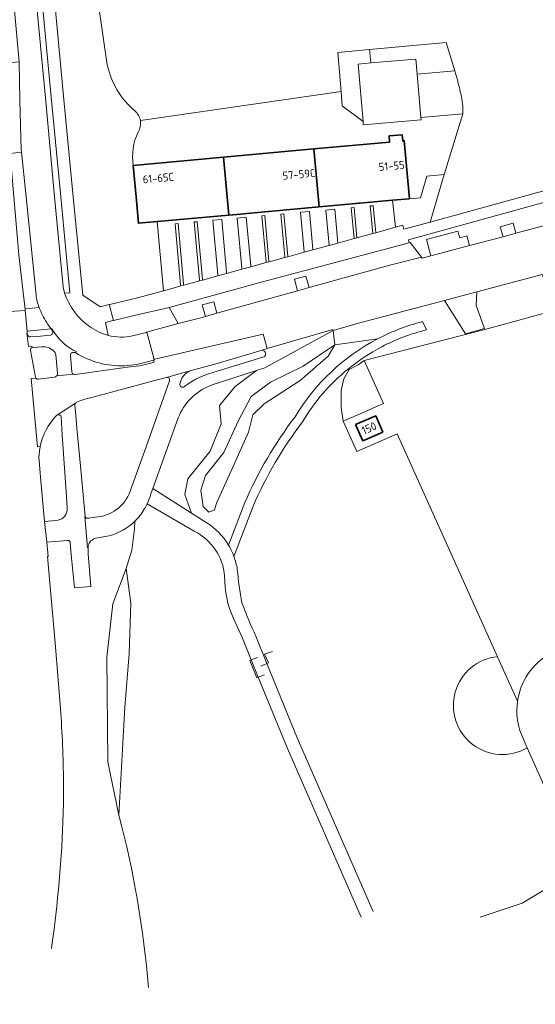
# Model space of a CAD drawing. Extents: x 150256 to 156914, y 461459 to 469481.
# Tile 14 of 256: x 152891 to 152977, y 461865 to 462030. Entities that reach past the tile are written whole.
import ezdxf
from ezdxf.enums import TextEntityAlignment as Align

# ---------------------------------------------------------------- set-up
doc = ezdxf.new("R2010")
doc.units = 0
doc.header["$LTSCALE"] = 0.75
for name, color, linetype, lineweight in [('B-RO-GR-BEPLANTING_CULTUUR_BOSPLANTSOEN-GV', 251, 'CONTINUOUS', 18), ('B-RO-GR-BEPLANTING_CULTUUR_HEESTERS-GV', 251, 'CONTINUOUS', 18), ('B-RO-GR-BOS_LOOF-GV', 251, 'CONTINUOUS', 13), ('B-RO-GR-GROENVOORZIENING-GV', 251, 'CONTINUOUS', 18), ('B-RO-GR-HAAG-GV', 251, 'CONTINUOUS', 13), ('B-RO-IE-TERREINAFSCHEIDING_KUNSTMATIG_HEKWERK-G', 251, 'IE-TERREINAFSCHEIDING-KUNSTMATIG', 18), ('B-RO-OG-BEBOUWING-GV', 6, 'CONTINUOUS', 35), ('B-RO-OG-BEBOUWING-T18', 1, 'CONTINUOUS', 18), ('B-RO-OG-TERREIN_CULTUURSCHEIDING-GV', 251, 'CONTINUOUS', 18), ('B-RO-OG-TERREIN_ONBEGROEID-GV', 251, 'CONTINUOUS', 18), ('B-RO-VH-VERHARDING_ASFALT-GV', 251, 'CONTINUOUS', 18), ('B-RO-VH-VERHARDING_BETON-GV', 251, 'CONTINUOUS', 18), ('B-RO-VH-VERHARDING_BETONSTRAATSTEEN-GV', 251, 'CONTINUOUS', 18), ('B-RO-VH-VERHARDING_FUNDERING_ZAND-GV', 251, 'CONTINUOUS', 18), ('B-RO-VH-VERHARDING_STRAATBAKSTEEN-GV', 251, 'CONTINUOUS', 18), ('B-RO-VH-VERHARDING_TEGEL-GV', 251, 'CONTINUOUS', 18)]:
    doc.layers.add(name, color=color, linetype=linetype, lineweight=lineweight)
doc.styles.add('NLCS-ISO-M200-T18', font='NLCS-ISO.ttf', dxfattribs={"height": 360})
doc.linetypes.add('IE-TERREINAFSCHEIDING-KUNSTMATIG', pattern='A,4,[82,NLCS.SHX,S=0.75,R=90,X=0,Y=0],4,-2', length=10)

msp = doc.modelspace()

# ---------------------------------------------------------------- linework, layer by layer
at = {"layer": 'B-RO-GR-BEPLANTING_CULTUUR_BOSPLANTSOEN-GV'}
for points in [[(152905.314, 462048.241), (152904.466, 462058.067), (152906.661, 462058.257), (152905.9, 462064.709), (152895.694, 462063.699), (152893.833, 462062.394), (152898.105, 462016.869), (152899.688, 462000), (152901.3, 461983.588), (152904.201, 461981.624), (152905.713, 461981.983), (152905.812, 461982.007), (152910.455, 461983.11), (152914.797, 461984.314), (152913.724, 461995.868), (152910.612, 461995.586), (152910.21, 462000), (152909.731, 462005.276)], [(152905.409, 462022.066), (152905.406, 462022.08), (152903.904, 462032.512)]]:
    msp.add_lwpolyline(points, dxfattribs=at)
for points in [[(152949.266, 462024.63), (152943.944, 462024.147), (152944.482, 462017.63), (152944.682, 462015.203), (152948.161, 462012.626), (152947.326, 462022.206), (152949.486, 462022.394)], [(152957.217, 462020.514), (152957.846, 462013.29), (152964.831, 462013.892), (152964.859, 462014.157), (152964.872, 462014.457), (152964.87, 462014.771), (152964.847, 462015.175), (152964.808, 462015.546), (152964.757, 462015.898), (152964.729, 462016.092), (152964.635, 462016.621), (152964.551, 462017.039), (152964.417, 462017.65), (152964.265, 462018.288), (152964.09, 462018.973), (152963.933, 462019.554), (152963.771, 462020.132), (152963.633, 462020.608), (152963.619, 462020.654), (152963.5, 462021.055)], [(152961.72, 462003.745), (152958.823, 462003.482), (152957.772, 461999.864), (152955.921, 461999.696), (152953.109, 461999.441), (152953.598, 461994.921), (152954.818, 461995.254), (152955.002, 461994.586), (152959.412, 461995.799)]]:
    msp.add_lwpolyline(points, close=True, dxfattribs=at)
for points in [[(152909.989, 462014.39, -0.1636606), (152905.409, 462022.066)], [(152910.932, 462012.748, 0.17837), (152909.989, 462014.39)], [(152910.543, 462010.832, 0.1852742), (152910.932, 462012.748)], [(152909.731, 462005.276, -0.1468874), (152910.543, 462010.832)]]:
    msp.add_lwpolyline(points, format="xyb", dxfattribs=at)
at = {"layer": 'B-RO-GR-BEPLANTING_CULTUUR_HEESTERS-GV'}
for points in [[(152970.64, 461923.127, 1.2419325), (152975.611, 461907.895)], [(152974.63, 461910.095, -0.1314316), (152973.992, 461915.695)]]:
    msp.add_lwpolyline(points, format="xyb", dxfattribs=at)
for points in [[(152973.992, 461915.695), (152970.64, 461923.127)], [(152975.611, 461907.895), (152974.63, 461910.095)]]:
    msp.add_lwpolyline(points, dxfattribs=at)
at = {"layer": 'B-RO-GR-BOS_LOOF-GV'}
for points in [[(152943.169, 461977.655), (152931.723, 461971.405), (152930.377, 461970.971), (152926.792, 461968.312), (152924.192, 461965.112), (152924.443, 461962.046), (152922.624, 461957.514), (152918.868, 461952.851), (152918.371, 461950.244), (152919.509, 461947.138), (152921.958, 461945.585)], [(152950.634, 461976.287), (152943.467, 461975.244), (152943.169, 461977.655)], [(152917.266, 461963.045), (152913.019, 461951.255), (152919.509, 461947.138), (152918.371, 461950.244), (152918.868, 461952.851), (152922.624, 461957.514), (152924.443, 461962.046), (152924.192, 461965.112), (152926.792, 461968.312), (152930.377, 461970.971), (152922.594, 461968.459)], [(152970.64, 461923.127), (152953.887, 461960.37), (152947.148, 461957.436), (152944.865, 461962.51), (152944.489, 461964.805), (152944.532, 461967.67), (152944.951, 461969.588), (152945.858, 461971.128), (152945.594, 461971.169)], [(152925.682, 461941.75), (152928.399, 461948.879)], [(152919.932, 461944.13), (152912.078, 461948.673)], [(152929.788, 461948.312), (152926.575, 461939.88)], [(152910.002, 461945.766), (152909.977, 461944.48), (152909.496, 461940.929), (152908.568, 461937.891), (152909.364, 461932.062), (152909.037, 461923.586), (152908.336, 461914.692), (152907.352, 461896.653)], [(152947.829, 461879.593), (152935.515, 461907.746), (152930.652, 461919.679), (152929.468, 461922.584), (152927.988, 461926.216), (152926.522, 461929.504)], [(152930.253, 461926.533), (152932.104, 461921.998), (152937.173, 461909.569), (152949.869, 461880.519)], [(152967.754, 461879.561), (152974.761, 461881.928), (152978.406, 461884.114), (152984.175, 461888.68), (152975.611, 461907.895)]]:
    msp.add_lwpolyline(points, dxfattribs=at)
for points in [[(152921.802, 461953.411), (152921.031, 461950.99), (152921.437, 461948.26), (152922.358, 461947.269), (152923.345, 461947.673), (152923.662, 461948.775), (152926.412, 461954.806), (152929.024, 461960.681), (152929.715, 461963.553), (152931.642, 461965.375), (152937.659, 461969.315), (152942.355, 461973.351), (152943.467, 461975.244), (152938.181, 461971.682), (152932.705, 461969.004), (152929.469, 461966.614), (152927.281, 461962.492), (152924.89, 461957.292)], [(152943.467, 461975.244), (152942.355, 461973.351), (152937.659, 461969.315), (152931.642, 461965.375), (152929.715, 461963.553), (152929.024, 461960.681), (152926.412, 461954.806), (152923.662, 461948.775), (152923.345, 461947.673), (152922.358, 461947.269), (152921.437, 461948.26), (152921.031, 461950.99), (152921.802, 461953.411), (152924.89, 461957.292), (152927.281, 461962.492), (152929.469, 461966.614), (152932.705, 461969.004), (152938.181, 461971.682)], [(152944.865, 461962.51), (152945.094, 461962.611), (152948.185, 461963.967), (152948.953, 461964.302), (152950.307, 461964.9), (152951.595, 461965.465), (152948.372, 461972.631), (152948.33, 461972.62), (152947.347, 461971.895), (152945.858, 461971.128), (152944.951, 461969.588), (152944.532, 461967.67), (152944.489, 461964.805)], [(152907.352, 461896.653), (152908.336, 461914.692), (152909.037, 461923.586), (152909.364, 461932.062), (152908.568, 461937.891), (152906.348, 461931.958), (152905.322, 461923.029), (152905.504, 461905.537)]]:
    msp.add_lwpolyline(points, close=True, dxfattribs=at)
for points in [[(152936.796, 461963.223, -0.1387986), (152950.634, 461976.287)], [(152945.594, 461971.169, 0.0872719), (152938.041, 461962.382)], [(152922.594, 461968.459, 0.2051747), (152917.266, 461963.045)], [(152928.399, 461948.879, -0.0598595), (152936.796, 461963.223)], [(152938.041, 461962.382, 0.059962), (152929.788, 461948.312)], [(152911.59, 461947.764, -0.064129), (152910.002, 461945.766)], [(152912.078, 461948.673, -0.0264556), (152911.59, 461947.764)], [(152921.958, 461945.585, -0.1181332), (152925.682, 461941.75)], [(152925.028, 461936.604, 0.2610939), (152919.932, 461944.13)], [(152926.575, 461939.88, -0.0494368), (152927.144, 461937.711)], [(152927.144, 461937.711, 0.0271345), (152927.917, 461932.146)], [(152926.522, 461929.504, -0.1143417), (152925.028, 461936.604)], [(152927.917, 461932.146, 0.0210157), (152930.253, 461926.533)], [(152975.611, 461907.895, -1.2419325), (152970.64, 461923.127)], [(152907.352, 461896.653, -0.0431707), (152912.309, 461867.818)]]:
    msp.add_lwpolyline(points, format="xyb", dxfattribs=at)
at = {"layer": 'B-RO-GR-GROENVOORZIENING-GV'}
for points in [[(152957.846, 462013.29), (152957.217, 462020.514), (152956.996, 462023.049), (152949.486, 462022.394), (152947.326, 462022.206), (152948.161, 462012.626), (152948.211, 462012.049), (152957.881, 462012.892)], [(152946.663, 461993.028), (152947.152, 461993.161), (152946.685, 461998.237), (152946.187, 461998.192)], [(152950.284, 461994.016), (152949.872, 461998.526), (152949.374, 461998.481), (152949.795, 461993.883)], [(152927.921, 461987.91), (152929.391, 461988.312), (152929.378, 461988.458), (152928.639, 461996.6), (152927.145, 461996.464), (152927.907, 461988.066)], [(152932.448, 461989.146), (152932.436, 461989.274), (152931.746, 461996.882), (152931.248, 461996.836), (152931.946, 461989.143), (152931.958, 461989.013)], [(152935.093, 461989.869), (152935.584, 461990.003), (152935.574, 461990.111), (152934.933, 461997.171), (152934.435, 461997.126), (152935.083, 461989.981)], [(152939.797, 461991.153), (152939.789, 461991.236), (152939.216, 461997.559), (152937.722, 461997.424), (152938.319, 461990.844), (152938.327, 461990.752)], [(152942.491, 461991.889), (152943.961, 461992.29), (152943.956, 461992.348), (152943.448, 461997.943), (152941.954, 461997.808), (152942.485, 461991.956)], [(152917.687, 461985.113), (152918.177, 461985.247), (152918.163, 461985.405), (152917.241, 461995.566), (152916.743, 461995.521), (152917.673, 461985.271)], [(152920.822, 461985.972), (152921.312, 461986.106), (152921.298, 461986.261), (152920.428, 461995.855), (152919.93, 461995.81), (152920.808, 461986.128)], [(152925.354, 461987.21), (152925.34, 461987.366), (152924.536, 461996.228), (152923.042, 461996.092), (152923.87, 461986.964), (152923.884, 461986.808)], [(152937.226, 461984.292), (152939.153, 461984.827), (152938.617, 461986.754), (152936.69, 461986.219)], [(152921.807, 461980.006), (152923.734, 461980.542), (152923.199, 461982.469), (152921.272, 461981.933)]]:
    msp.add_lwpolyline(points, close=True, dxfattribs=at)
at = {"layer": 'B-RO-GR-HAAG-GV'}
for points in [[(152946.663, 461993.028), (152947.152, 461993.161), (152946.685, 461998.237), (152946.187, 461998.192)], [(152950.284, 461994.016), (152949.872, 461998.526), (152949.374, 461998.481), (152949.795, 461993.883)], [(152929.391, 461988.312), (152929.378, 461988.458), (152928.639, 461996.6), (152927.145, 461996.464), (152927.907, 461988.066), (152927.921, 461987.91)], [(152931.958, 461989.013), (152932.448, 461989.146), (152932.436, 461989.274), (152931.746, 461996.882), (152931.248, 461996.836), (152931.946, 461989.143)], [(152935.093, 461989.869), (152935.584, 461990.003), (152935.574, 461990.111), (152934.933, 461997.171), (152934.435, 461997.126), (152935.083, 461989.981)], [(152939.797, 461991.153), (152939.789, 461991.236), (152939.216, 461997.559), (152937.722, 461997.424), (152938.319, 461990.844), (152938.327, 461990.752)], [(152942.491, 461991.889), (152943.961, 461992.29), (152943.956, 461992.348), (152943.448, 461997.943), (152941.954, 461997.808), (152942.485, 461991.956)], [(152918.177, 461985.247), (152918.163, 461985.405), (152917.241, 461995.566), (152916.743, 461995.521), (152917.673, 461985.271), (152917.687, 461985.113)], [(152921.312, 461986.106), (152921.298, 461986.261), (152920.428, 461995.855), (152919.93, 461995.81), (152920.808, 461986.128), (152920.822, 461985.972)], [(152925.354, 461987.21), (152925.34, 461987.366), (152924.536, 461996.228), (152923.042, 461996.092), (152923.87, 461986.964), (152923.884, 461986.808)]]:
    msp.add_lwpolyline(points, close=True, dxfattribs=at)
at = {"layer": 'B-RO-IE-TERREINAFSCHEIDING_KUNSTMATIG_HEKWERK-G'}
for points in [[(152930.652, 461919.679), (152930.403, 461919.58), (152929.263, 461922.5), (152929.468, 461922.584)], [(152929.468, 461922.584), (152930.503, 461923.004)], [(152932.104, 461921.998), (152932.379, 461922.124), (152931.716, 461923.522), (152933.035, 461924.008)], [(152931.059, 461921.517), (152932.104, 461921.998)], [(152931.712, 461920.096), (152930.652, 461919.679)]]:
    msp.add_lwpolyline(points, dxfattribs=at)
at = {"layer": 'B-RO-OG-BEBOUWING-GV'}
for points in [[(152939.94, 462008.016), (152940.819, 461998.326), (152946.985, 461998.885), (152947.48, 461998.93), (152947.635, 461998.944), (152953.109, 461999.441), (152955.921, 461999.696), (152955.041, 462009.386), (152954.792, 462009.363), (152954.699, 462010.384), (152952.518, 462010.186), (152952.611, 462009.166)], [(152925.715, 461996.956), (152924.836, 462006.646), (152909.731, 462005.276), (152910.21, 462000), (152910.612, 461995.586), (152913.724, 461995.868)], [(152940.819, 461998.326), (152939.94, 462008.016), (152924.836, 462006.646), (152925.715, 461996.956), (152927.751, 461997.141), (152928.727, 461997.229)], [(152946.927, 461961.933), (152948.107, 461959.218), (152951.464, 461960.678), (152950.284, 461963.392)]]:
    msp.add_lwpolyline(points, close=True, dxfattribs=at)
at = {"layer": 'B-RO-OG-TERREIN_CULTUURSCHEIDING-GV'}
for points in [[(152896.043, 462016.653), (152891.764, 462061.77), (152891.617, 462061.747), (152890.843, 462061.688), (152891.335, 462056.406), (152890.935, 462055.932), (152891.221, 462052.574), (152891.703, 462052.155), (152895.052, 462016.549), (152896.608, 462000), (152898.024, 461984.937), (152898.26, 461983.925), (152899.167, 461983.988), (152897.623, 462000)], [(152963.5, 462021.055), (152962.08, 462025.792), (152949.266, 462024.63), (152949.486, 462022.394), (152956.996, 462023.049), (152957.217, 462020.514)], [(152891.047, 462007.455), (152890.981, 462007.845), (152890.813, 462016.105), (152890.681, 462022.575), (152887.748, 462022.299), (152887.797, 462021.762), (152887.996, 462020.466), (152888.4, 462015.857), (152889.156, 462007.247)], [(152961.809, 461982.669), (152965.286, 461977.123), (152968.477, 461978.001), (152967.088, 461981.83), (152967.179, 461984.127)]]:
    msp.add_lwpolyline(points, close=True, dxfattribs=at)
for points in [[(152903.904, 462032.512), (152905.406, 462022.08), (152905.409, 462022.066)], [(152910.932, 462012.748), (152944.482, 462017.63), (152943.944, 462024.147), (152949.266, 462024.63), (152962.08, 462025.792), (152963.5, 462021.055), (152963.619, 462020.654), (152963.633, 462020.608), (152963.771, 462020.132), (152963.933, 462019.554), (152964.09, 462018.973), (152964.265, 462018.288), (152964.417, 462017.65), (152964.551, 462017.039), (152964.635, 462016.621), (152964.729, 462016.092), (152964.757, 462015.898), (152964.808, 462015.546), (152964.847, 462015.175), (152964.87, 462014.771), (152964.872, 462014.457), (152964.859, 462014.157), (152964.831, 462013.892), (152961.72, 462003.745), (152959.412, 461995.799), (153001.814, 462007.47)], [(152909.731, 462005.276), (152924.836, 462006.646), (152939.94, 462008.016), (152952.611, 462009.166), (152952.518, 462010.186), (152954.699, 462010.384), (152954.792, 462009.363), (152955.041, 462009.386), (152955.921, 461999.696), (152957.772, 461999.864), (152958.823, 462003.482), (152961.72, 462003.745), (152964.831, 462013.892), (152957.846, 462013.29), (152957.881, 462012.892), (152948.211, 462012.049), (152948.161, 462012.626), (152944.682, 462015.203), (152944.482, 462017.63), (152910.932, 462012.748)], [(153020.897, 462010.692), (152998.503, 462004.622), (152955.747, 461992.841), (152955.892, 461992.335), (152956.017, 461992.369), (152957.918, 461989.934), (152958.073, 461989.736), (152959.518, 461990.123), (152958.799, 461992.879), (152964.035, 461994.292), (152964.335, 461993.182), (152965.542, 461993.508), (152965.987, 461991.856), (152971.572, 461993.352), (152971.074, 461995.002), (152973.273, 461995.591), (152973.72, 461993.928)], [(152973.72, 461993.928), (152994.657, 461999.537), (153014.854, 462004.935), (153017.404, 462005.734)], [(152945.858, 461971.128), (152947.347, 461971.895), (152948.33, 461972.62), (152948.372, 461972.631), (152968.53, 461977.808), (152980.551, 461981.132), (152980.309, 461981.72), (152978.139, 461987.002), (152967.179, 461984.127), (152967.088, 461981.83), (152968.477, 461978.001), (152965.286, 461977.123), (152961.809, 461982.669), (152947.421, 461978.893), (152943.169, 461977.655), (152943.467, 461975.244), (152950.634, 461976.287)], [(152909.621, 461976.746), (152911.944, 461977.345), (152912.032, 461977.373), (152912.164, 461977.415), (152917.251, 461978.812), (152915.75, 461981.528), (152909.442, 461980.059), (152906.44, 461979.359), (152906.332, 461979.334), (152905.096, 461978.985), (152905.579, 461976.849)], [(152958.083, 461979.145), (152958.795, 461977.777)], [(152945.594, 461971.169), (152945.858, 461971.128)], [(152915.316, 461969.832), (152915.239, 461969.811), (152913.159, 461969.253), (152909.036, 461968.155), (152902.403, 461966.36)], [(152909.221, 461950.789), (152912.171, 461959.009), (152914.841, 461966.581), (152915.802, 461969.228)], [(152900.275, 461965.692), (152900.294, 461965.646), (152900.076, 461965.503)], [(152899.972, 461965.182), (152900.126, 461963.492), (152900.322, 461961.344), (152900.957, 461954.449), (152901.687, 461946.561), (152901.692, 461946.509), (152901.897, 461946.296), (152902.328, 461946.307), (152903.394, 461946.463)], [(152897.098, 461963.551), (152896.919, 461963.434)], [(152898.699, 461948.006), (152898.56, 461949.927), (152897.886, 461960.225), (152897.694, 461963.218)], [(152894.002, 461955.914), (152894.245, 461953.159), (152894.935, 461945.754), (152896.83, 461945.887)]]:
    msp.add_lwpolyline(points, dxfattribs=at)
for points in [[(152905.409, 462022.066, 0.1636606), (152909.989, 462014.39)], [(152909.989, 462014.39, -0.17837), (152910.932, 462012.748)], [(152910.932, 462012.748, -0.1852742), (152910.543, 462010.832)], [(152910.543, 462010.832, 0.1468874), (152909.731, 462005.276)], [(152950.634, 461976.287, -0.0571689), (152958.083, 461979.145)], [(152905.579, 461976.849, 0.1120761), (152909.621, 461976.746)], [(152958.795, 461977.777, 0.0597544), (152951.328, 461974.957)], [(152951.328, 461974.957, 0.0516585), (152945.594, 461971.169)], [(152915.802, 461969.228, 0.592667), (152915.316, 461969.832)], [(152900.076, 461965.503, 0.1939814), (152899.972, 461965.182)], [(152902.403, 461966.36, 0.0357335), (152900.275, 461965.692)], [(152896.919, 461963.434, 0.1466658), (152894.194, 461958.275)], [(152897.694, 461963.218, 0.4551165), (152897.098, 461963.551)], [(152894.133, 461957.938, 0.0647081), (152894.002, 461955.914)], [(152894.194, 461958.275, 0.0091398), (152894.133, 461957.938)], [(152903.394, 461946.463, 0.3081907), (152909.221, 461950.789)], [(152896.83, 461945.887, 0.3593588), (152898.684, 461947.567)], [(152898.684, 461947.567, 0.0569589), (152898.699, 461948.006)]]:
    msp.add_lwpolyline(points, format="xyb", dxfattribs=at)
at = {"layer": 'B-RO-OG-TERREIN_ONBEGROEID-GV'}
for points in [[(152907.352, 461896.653), (152905.504, 461905.537), (152905.322, 461923.029), (152906.348, 461931.958), (152908.568, 461937.891), (152909.496, 461940.929), (152909.977, 461944.48), (152910.002, 461945.766)], [(152898.754, 461942.569), (152895.276, 461942.289), (152895.537, 461939.886), (152895.383, 461939.859), (152896.7, 461925.452), (152897.615, 461913.742)], [(152905.731, 461943.304), (152903.514, 461942.929)], [(152902.233, 461941.649), (152902.233, 461941.374), (152902.232, 461940.304), (152902.674, 461934.852), (152899.937, 461934.624), (152899.373, 461940.205), (152899.227, 461942.155)]]:
    msp.add_lwpolyline(points, dxfattribs=at)
for points in [[(152910.002, 461945.766, -0.124946), (152905.731, 461943.304)], [(152899.113, 461942.432, 0.2372913), (152898.754, 461942.569)], [(152899.227, 461942.155, 0.1810424), (152899.113, 461942.432)], [(152903.514, 461942.929, 0.2979306), (152902.233, 461941.649)], [(152897.615, 461913.742, -0.0187727), (152898.084, 461901.332)], [(152898.084, 461901.332, -0.0075651), (152898.041, 461896.969)], [(152898.041, 461896.969, -0.0286524), (152896.054, 461874.318)], [(152912.309, 461867.818, 0.0431707), (152907.352, 461896.653)]]:
    msp.add_lwpolyline(points, format="xyb", dxfattribs=at)
at = {"layer": 'B-RO-VH-VERHARDING_ASFALT-GV'}
for points in [[(152885.188, 462015.518), (152886.485, 462000), (152887.604, 461987.229), (152888.241, 461980.798), (152891.703, 461980.988), (152891.663, 461981.283), (152891.49, 461982.572), (152890.632, 461990.331), (152889.809, 462000), (152889.156, 462007.247), (152888.4, 462015.857), (152887.996, 462020.466), (152887.797, 462021.762), (152887.748, 462022.299), (152884.65, 462021.949)], [(152921.807, 461980.006), (152921.272, 461981.933), (152923.199, 461982.469), (152923.734, 461980.542), (152937.226, 461984.292), (152936.69, 461986.219), (152938.617, 461986.754), (152939.153, 461984.827), (152952.662, 461988.582), (152957.918, 461989.934), (152956.017, 461992.369), (152955.892, 461992.335), (152931.338, 461985.786), (152915.75, 461981.528), (152917.251, 461978.812), (152921.266, 461979.856)]]:
    msp.add_lwpolyline(points, close=True, dxfattribs=at)
for points in [[(152994.657, 461999.537), (152973.72, 461993.928), (152971.572, 461993.352), (152965.987, 461991.856), (152959.518, 461990.123), (152958.073, 461989.736), (152957.918, 461989.934), (152952.662, 461988.582), (152939.153, 461984.827), (152937.226, 461984.292), (152923.734, 461980.542), (152921.807, 461980.006), (152921.266, 461979.856), (152917.251, 461978.812), (152912.164, 461977.415), (152912.032, 461977.373), (152913.223, 461972.816), (152913.36, 461972.874), (152931.486, 461977.038), (152932.122, 461974.638), (152943.096, 461977.856), (152943.169, 461977.655), (152947.421, 461978.893), (152961.809, 461982.669), (152967.179, 461984.127), (152978.139, 461987.002)], [(152892.918, 461974.838), (152892.796, 461975.071), (152892.227, 461975.009), (152891.98, 461977.211), (152892.037, 461977.218), (152892.033, 461977.273), (152892.009, 461977.538), (152891.703, 461980.988), (152888.241, 461980.798), (152888.616, 461976.786), (152888.671, 461976.791), (152888.875, 461974.796)], [(152892.054, 461977.009), (152892.037, 461977.218), (152891.98, 461977.211), (152892.227, 461975.009), (152892.796, 461975.071), (152892.918, 461974.838), (152893.82, 461974.903), (152894.457, 461974.95)], [(152895.889, 461976.887), (152893.675, 461976.683), (152892.547, 461976.586)], [(152896.734, 461977.064), (152896.113, 461977.924), (152896.01, 461977.914), (152896.216, 461977.615)], [(152922.594, 461968.459), (152930.377, 461970.971), (152931.723, 461971.405), (152943.169, 461977.655), (152943.096, 461977.856), (152932.122, 461974.638), (152931.119, 461974.344)], [(152893.401, 461969.878), (152892.565, 461974.306)], [(152896.791, 461973.595), (152897.079, 461970.508)], [(152899.484, 461970.694), (152899.244, 461973.488)], [(152900.157, 461973.928), (152900.215, 461974.127)], [(152931.405, 461973.186), (152923.77, 461970.84)], [(152896.942, 461970.059), (152899.775, 461970.348)], [(152919.436, 461970.964), (152915.316, 461969.832)], [(152894.194, 461958.275), (152893.742, 461958.236), (152892.68, 461969.618), (152893.464, 461969.712)], [(152915.802, 461969.228), (152914.841, 461966.581), (152912.171, 461959.009), (152909.221, 461950.789)], [(152917.534, 461968.742), (152917.757, 461969.415)], [(152900.076, 461965.503), (152897.098, 461963.551)], [(152899.227, 461942.155), (152899.373, 461940.205), (152899.937, 461934.624), (152902.674, 461934.852), (152902.232, 461940.304), (152902.233, 461941.374), (152902.087, 461941.369), (152901.639, 461946.554), (152901.687, 461946.561), (152900.957, 461954.449), (152900.322, 461961.344), (152900.126, 461963.492), (152899.972, 461965.182)], [(152897.694, 461963.218), (152897.886, 461960.225), (152898.56, 461949.927), (152898.699, 461948.006)], [(152912.689, 461950.338), (152913.019, 461951.255), (152917.266, 461963.045)], [(152897.615, 461913.742), (152896.7, 461925.452), (152895.383, 461939.859), (152895.537, 461939.886), (152895.276, 461942.289), (152894.935, 461945.754), (152894.245, 461953.159), (152894.002, 461955.914)], [(152913.019, 461951.255), (152912.689, 461950.338)], [(152921.958, 461945.585), (152919.509, 461947.138), (152913.019, 461951.255)], [(152912.078, 461948.673), (152919.932, 461944.13)], [(152896.83, 461945.887), (152894.935, 461945.754), (152895.276, 461942.289), (152898.754, 461942.569)], [(152903.394, 461946.463), (152902.328, 461946.307), (152901.897, 461946.296), (152901.692, 461946.509), (152901.687, 461946.561), (152901.639, 461946.554), (152902.087, 461941.369), (152902.233, 461941.374), (152902.233, 461941.649)], [(152903.514, 461942.929), (152905.731, 461943.304)], [(152926.522, 461929.504), (152927.988, 461926.216), (152929.468, 461922.584), (152930.652, 461919.679), (152935.515, 461907.746), (152947.829, 461879.593)], [(152949.869, 461880.519), (152937.173, 461909.569), (152932.104, 461921.998), (152930.253, 461926.533)]]:
    msp.add_lwpolyline(points, dxfattribs=at)
for points in [[(152892.547, 461976.586, -0.4125906), (152892.054, 461977.009)], [(152896.216, 461977.615, -0.600126), (152895.889, 461976.887)], [(152900.215, 461974.127, -0.1324394), (152896.734, 461977.064)], [(152892.565, 461974.306, -0.423543), (152892.918, 461974.838)], [(152894.457, 461974.95, -0.2218615), (152896.485, 461974.21)], [(152896.485, 461974.21, -0.1751322), (152896.791, 461973.595)], [(152899.244, 461973.488, -0.3928164), (152899.616, 461974.002)], [(152899.616, 461974.002, -0.1292475), (152900.157, 461973.928)], [(152931.119, 461974.344, -1.0276533), (152931.405, 461973.186)], [(152897.079, 461970.508, -0.207515), (152896.942, 461970.059)], [(152899.775, 461970.348, -0.2684776), (152899.484, 461970.694)], [(152917.757, 461969.415, -0.2224174), (152919.436, 461970.964)], [(152923.77, 461970.84, 0.1008392), (152918.289, 461968.285)], [(152893.464, 461969.712, -0.1015073), (152893.401, 461969.878)], [(152915.316, 461969.832, -0.592667), (152915.802, 461969.228)], [(152918.289, 461968.285, -0.6929671), (152917.534, 461968.742)], [(152917.266, 461963.045, -0.2051747), (152922.594, 461968.459)], [(152899.972, 461965.182, -0.1939814), (152900.076, 461965.503)], [(152897.098, 461963.551, -0.4551165), (152897.694, 461963.218)], [(152894.002, 461955.914, -0.0647081), (152894.133, 461957.938)], [(152894.133, 461957.938, -0.0091398), (152894.194, 461958.275)], [(152909.221, 461950.789, -0.3081907), (152903.394, 461946.463)], [(152912.078, 461948.673, 0.0441585), (152912.689, 461950.338)], [(152912.689, 461950.338, -0.0441585), (152912.078, 461948.673)], [(152898.684, 461947.567, -0.3593588), (152896.83, 461945.887)], [(152898.699, 461948.006, -0.0569589), (152898.684, 461947.567)], [(152910.002, 461945.766, 0.064129), (152911.59, 461947.764)], [(152911.59, 461947.764, 0.0264556), (152912.078, 461948.673)], [(152905.731, 461943.304, 0.124946), (152910.002, 461945.766)], [(152925.682, 461941.75, 0.1181332), (152921.958, 461945.585)], [(152919.932, 461944.13, -0.2610939), (152925.028, 461936.604)], [(152898.754, 461942.569, -0.2372913), (152899.113, 461942.432)], [(152899.113, 461942.432, -0.1810424), (152899.227, 461942.155)], [(152902.233, 461941.649, -0.2979306), (152903.514, 461942.929)], [(152926.575, 461939.88, 0.0457476), (152925.682, 461941.75)], [(152927.144, 461937.711, 0.0494368), (152926.575, 461939.88)], [(152927.917, 461932.146, -0.0271345), (152927.144, 461937.711)], [(152925.028, 461936.604, 0.1143417), (152926.522, 461929.504)], [(152930.253, 461926.533, -0.0210157), (152927.917, 461932.146)], [(152898.084, 461901.332, 0.0187727), (152897.615, 461913.742)], [(152898.041, 461896.969, 0.0075651), (152898.084, 461901.332)], [(152896.054, 461874.318, 0.0286524), (152898.041, 461896.969)]]:
    msp.add_lwpolyline(points, format="xyb", dxfattribs=at)
at = {"layer": 'B-RO-VH-VERHARDING_BETON-GV'}
for points in [[(152902.403, 461966.36), (152909.036, 461968.155), (152913.159, 461969.253), (152915.239, 461969.811), (152915.316, 461969.832), (152919.436, 461970.964), (152923.411, 461972.025), (152931.119, 461974.344), (152932.122, 461974.638), (152931.486, 461977.038), (152913.36, 461972.874), (152913.223, 461972.816), (152913.126, 461972.699), (152913.269, 461972.386), (152911.795, 461971.987), (152910.792, 461971.777), (152908.809, 461971.511), (152900.03, 461970.331)], [(152899.775, 461970.348), (152896.942, 461970.059)], [(152893.464, 461969.712), (152892.68, 461969.618), (152893.742, 461958.236), (152894.194, 461958.275)], [(152896.561, 461969.852), (152893.914, 461969.505)], [(152896.919, 461963.434), (152897.098, 461963.551), (152900.076, 461965.503), (152900.294, 461965.646), (152900.275, 461965.692)]]:
    msp.add_lwpolyline(points, dxfattribs=at)
for points in [[(152900.03, 461970.331, -0.1452375), (152899.775, 461970.348)], [(152893.914, 461969.505, -0.2999156), (152893.464, 461969.712)], [(152896.942, 461970.059, -0.18682), (152896.561, 461969.852)], [(152900.275, 461965.692, -0.0357335), (152902.403, 461966.36)], [(152894.194, 461958.275, -0.1466658), (152896.919, 461963.434)]]:
    msp.add_lwpolyline(points, format="xyb", dxfattribs=at)
at = {"layer": 'B-RO-VH-VERHARDING_BETONSTRAATSTEEN-GV'}
for points in [[(152893.506, 461983.577), (152891.856, 462000), (152891.047, 462007.455), (152889.156, 462007.247), (152889.809, 462000), (152890.632, 461990.331), (152891.49, 461982.572), (152891.663, 461981.283), (152894.003, 461981.522)], [(152896.216, 461977.615), (152896.01, 461977.914), (152892.009, 461977.538), (152892.033, 461977.273), (152892.037, 461977.218), (152892.054, 461977.009)], [(152892.547, 461976.586), (152893.675, 461976.683), (152895.889, 461976.887)], [(152892.565, 461974.306), (152893.401, 461969.878)], [(152894.457, 461974.95), (152893.82, 461974.903), (152892.918, 461974.838)], [(152897.079, 461970.508), (152896.791, 461973.595)], [(152899.244, 461973.488), (152899.484, 461970.694)], [(152931.119, 461974.344), (152923.411, 461972.025), (152919.436, 461970.964)], [(152900.03, 461970.331), (152908.809, 461971.511), (152910.792, 461971.777), (152911.795, 461971.987), (152913.269, 461972.386), (152913.126, 461972.699)], [(152913.126, 461972.699), (152910.804, 461972.105), (152910.252, 461971.991), (152908.261, 461971.748)], [(152923.77, 461970.84), (152931.405, 461973.186)], [(152893.914, 461969.505), (152896.561, 461969.852)], [(152917.757, 461969.415), (152917.534, 461968.742)]]:
    msp.add_lwpolyline(points, dxfattribs=at)
msp.add_lwpolyline([(152925.715, 461996.956), (152913.724, 461995.868), (152914.797, 461984.314), (152916.824, 461984.876), (152917.687, 461985.113), (152917.673, 461985.271), (152916.743, 461995.521), (152917.241, 461995.566), (152918.163, 461985.405), (152918.177, 461985.247), (152920.672, 461985.931), (152920.822, 461985.972), (152920.808, 461986.128), (152919.93, 461995.81), (152920.428, 461995.855), (152921.298, 461986.261), (152921.312, 461986.106), (152923.884, 461986.808), (152923.87, 461986.964), (152923.042, 461996.092), (152924.536, 461996.228), (152925.34, 461987.366), (152925.354, 461987.21), (152927.921, 461987.91), (152927.907, 461988.066), (152927.145, 461996.464), (152928.639, 461996.6), (152929.378, 461988.458), (152929.391, 461988.312), (152931.958, 461989.013), (152931.946, 461989.143), (152931.248, 461996.836), (152931.746, 461996.882), (152932.436, 461989.274), (152932.448, 461989.146), (152935.093, 461989.869), (152935.083, 461989.981), (152934.435, 461997.126), (152934.933, 461997.171), (152935.574, 461990.111), (152935.584, 461990.003), (152938.327, 461990.752), (152938.319, 461990.844), (152937.722, 461997.424), (152939.216, 461997.559), (152939.789, 461991.236), (152939.797, 461991.153), (152942.491, 461991.889), (152942.485, 461991.956), (152941.954, 461997.808), (152943.448, 461997.943), (152943.956, 461992.348), (152943.961, 461992.29), (152946.663, 461993.028), (152946.187, 461998.192), (152946.685, 461998.237), (152947.152, 461993.161), (152949.795, 461993.883), (152949.374, 461998.481), (152949.872, 461998.526), (152950.284, 461994.016), (152953.598, 461994.921), (152953.109, 461999.441), (152947.635, 461998.944), (152947.48, 461998.93), (152946.985, 461998.885), (152940.819, 461998.326), (152928.727, 461997.229), (152927.751, 461997.141)], close=True, dxfattribs=at)
for points in [[(152894.003, 461981.522, -0.070552), (152893.506, 461983.577)], [(152892.054, 461977.009, 0.4125906), (152892.547, 461976.586)], [(152895.889, 461976.887, 0.600126), (152896.216, 461977.615)], [(152892.918, 461974.838, 0.423543), (152892.565, 461974.306)], [(152896.485, 461974.21, 0.2218615), (152894.457, 461974.95)], [(152896.791, 461973.595, 0.1751322), (152896.485, 461974.21)], [(152899.616, 461974.002, 0.3928164), (152899.244, 461973.488)], [(152900.157, 461973.928, 0.1292475), (152899.616, 461974.002)], [(152908.261, 461971.748, -0.1466074), (152900.157, 461973.928)], [(152931.405, 461973.186, 1.0276533), (152931.119, 461974.344)], [(152896.942, 461970.059, 0.207515), (152897.079, 461970.508)], [(152899.484, 461970.694, 0.2684776), (152899.775, 461970.348)], [(152899.775, 461970.348, 0.1452375), (152900.03, 461970.331)], [(152919.436, 461970.964, 0.2224174), (152917.757, 461969.415)], [(152918.289, 461968.285, -0.1008392), (152923.77, 461970.84)], [(152893.401, 461969.878, 0.1015073), (152893.464, 461969.712)], [(152893.464, 461969.712, 0.2999156), (152893.914, 461969.505)], [(152896.561, 461969.852, 0.18682), (152896.942, 461970.059)], [(152917.534, 461968.742, 0.6929671), (152918.289, 461968.285)]]:
    msp.add_lwpolyline(points, format="xyb", dxfattribs=at)
at = {"layer": 'B-RO-VH-VERHARDING_FUNDERING_ZAND-GV'}
for points in [[(152958.083, 461979.145, 0.0571689), (152950.634, 461976.287)], [(152951.328, 461974.957, -0.0597544), (152958.795, 461977.777)], [(152950.634, 461976.287, 0.1387986), (152936.796, 461963.223)], [(152945.594, 461971.169, -0.0516585), (152951.328, 461974.957)], [(152938.041, 461962.382, -0.0872719), (152945.594, 461971.169)], [(152936.796, 461963.223, 0.0598595), (152928.399, 461948.879)], [(152929.788, 461948.312, -0.059962), (152938.041, 461962.382)], [(152925.682, 461941.75, -0.0457476), (152926.575, 461939.88)]]:
    msp.add_lwpolyline(points, format="xyb", dxfattribs=at)
for points in [[(152958.795, 461977.777), (152958.083, 461979.145)], [(152928.399, 461948.879), (152925.682, 461941.75)], [(152926.575, 461939.88), (152929.788, 461948.312)]]:
    msp.add_lwpolyline(points, dxfattribs=at)
at = {"layer": 'B-RO-VH-VERHARDING_STRAATBAKSTEEN-GV'}
for points in [[(152898.26, 461983.925), (152898.024, 461984.937), (152896.608, 462000), (152895.052, 462016.549), (152891.703, 462052.155), (152891.221, 462052.574), (152890.935, 462055.932), (152891.335, 462056.406), (152890.843, 462061.688), (152889.663, 462074.75), (152889.518, 462076.432), (152885.39, 462120.959), (152885.01, 462125.305), (152884.557, 462130.507), (152884.372, 462132.305), (152880.241, 462177.33), (152879.374, 462186.825), (152879.253, 462188.699), (152878.494, 462196.486), (152876.179, 462196.256)], [(152875.859, 462184.381), (152881.303, 462124.949), (152887.476, 462057.567), (152890.681, 462022.575), (152890.813, 462016.105), (152890.981, 462007.845), (152891.047, 462007.455), (152891.856, 462000), (152893.506, 461983.577)], [(152895.482, 461978.682), (152896.01, 461977.914), (152896.113, 461977.924), (152896.734, 461977.064)], [(152908.261, 461971.748), (152910.252, 461971.991), (152910.804, 461972.105), (152913.126, 461972.699), (152913.223, 461972.816), (152912.032, 461977.373), (152911.944, 461977.345), (152909.621, 461976.746)], [(152900.215, 461974.127), (152900.157, 461973.928)], [(152974.63, 461910.095), (152975.611, 461907.895), (152984.175, 461888.68), (152984.979, 461886.877), (152987.773, 461880.61), (152995.912, 461862.348), (153001.132, 461850.637), (153001.557, 461849.685), (153005.278, 461841.337), (153008.109, 461834.985)]]:
    msp.add_lwpolyline(points, dxfattribs=at)
for points in [[(152893.506, 461983.577, 0.070552), (152894.003, 461981.522)], [(152902.414, 461978.348, -0.1567156), (152898.26, 461983.925)], [(152894.003, 461981.522, 0.0131744), (152894.135, 461981.21)], [(152894.135, 461981.21, 0.0477863), (152895.482, 461978.682)], [(152896.734, 461977.064, 0.1324394), (152900.215, 461974.127)], [(152905.579, 461976.849, -0.0969495), (152902.414, 461978.348)], [(152909.621, 461976.746, -0.1120761), (152905.579, 461976.849)], [(152900.157, 461973.928, 0.1466074), (152908.261, 461971.748)], [(152979.359, 461923.586, 0.1122105), (152975.792, 461920.3)], [(152975.792, 461920.3, 0.1147033), (152973.992, 461915.695)], [(152973.992, 461915.695, 0.1314316), (152974.63, 461910.095)]]:
    msp.add_lwpolyline(points, format="xyb", dxfattribs=at)
at = {"layer": 'B-RO-VH-VERHARDING_TEGEL-GV'}
for points in [[(152893.703, 462063.786), (152891.617, 462061.747), (152891.764, 462061.77), (152896.043, 462016.653), (152897.623, 462000), (152899.167, 461983.988), (152898.26, 461983.925)], [(152905.579, 461976.849), (152905.096, 461978.985), (152906.332, 461979.334), (152906.44, 461979.359), (152905.713, 461981.983), (152904.201, 461981.624), (152901.3, 461983.588), (152899.688, 462000), (152898.105, 462016.869), (152893.833, 462062.394), (152893.703, 462063.786)], [(153001.814, 462007.47), (152959.412, 461995.799), (152955.002, 461994.586), (152954.818, 461995.254), (152953.598, 461994.921), (152950.284, 461994.016), (152949.795, 461993.883), (152947.152, 461993.161), (152946.663, 461993.028), (152943.961, 461992.29), (152942.491, 461991.889), (152939.797, 461991.153), (152938.327, 461990.752), (152935.584, 461990.003), (152935.093, 461989.869), (152932.448, 461989.146), (152931.958, 461989.013), (152929.391, 461988.312), (152927.921, 461987.91), (152925.354, 461987.21), (152923.884, 461986.808), (152921.312, 461986.106), (152920.822, 461985.972), (152920.672, 461985.931), (152918.177, 461985.247), (152917.687, 461985.113), (152916.824, 461984.876), (152914.797, 461984.314), (152910.455, 461983.11), (152905.812, 461982.007), (152905.713, 461981.983), (152906.44, 461979.359), (152909.442, 461980.059), (152915.75, 461981.528), (152931.338, 461985.786), (152955.892, 461992.335), (152955.747, 461992.841), (152998.503, 462004.622)], [(152894.003, 461981.522), (152891.663, 461981.283), (152891.703, 461980.988), (152892.009, 461977.538), (152896.01, 461977.914)], [(152896.01, 461977.914), (152895.482, 461978.682)]]:
    msp.add_lwpolyline(points, dxfattribs=at)
for points in [[(152971.572, 461993.352), (152973.72, 461993.928), (152973.273, 461995.591), (152971.074, 461995.002)], [(152959.518, 461990.123), (152965.987, 461991.856), (152965.542, 461993.508), (152964.335, 461993.182), (152964.035, 461994.292), (152958.799, 461992.879)]]:
    msp.add_lwpolyline(points, close=True, dxfattribs=at)
for points in [[(152898.26, 461983.925, 0.1567156), (152902.414, 461978.348)], [(152894.135, 461981.21, -0.0131744), (152894.003, 461981.522)], [(152895.482, 461978.682, -0.0477863), (152894.135, 461981.21)], [(152902.414, 461978.348, 0.0969495), (152905.579, 461976.849)]]:
    msp.add_lwpolyline(points, format="xyb", dxfattribs=at)

# ---------------------------------------------------------------- texts
at = {"layer": 'B-RO-OG-BEBOUWING-T18', "style": 'NLCS-ISO-M200-T18'}
for s, rotation, p in [('57-59C', 5.2, (152937.449, 462003.774)), ('51-55', 5.2, (152952.947, 462005.18)), ('61-65C', 5.2, (152913.941, 462003.145)), ('150', 23.5, (152949.17, 461961.33))]:
    msp.add_text(s, height=1.35, rotation=rotation, dxfattribs=at).set_placement(p, align=Align.MIDDLE)

doc.saveas('drawing.dxf')
